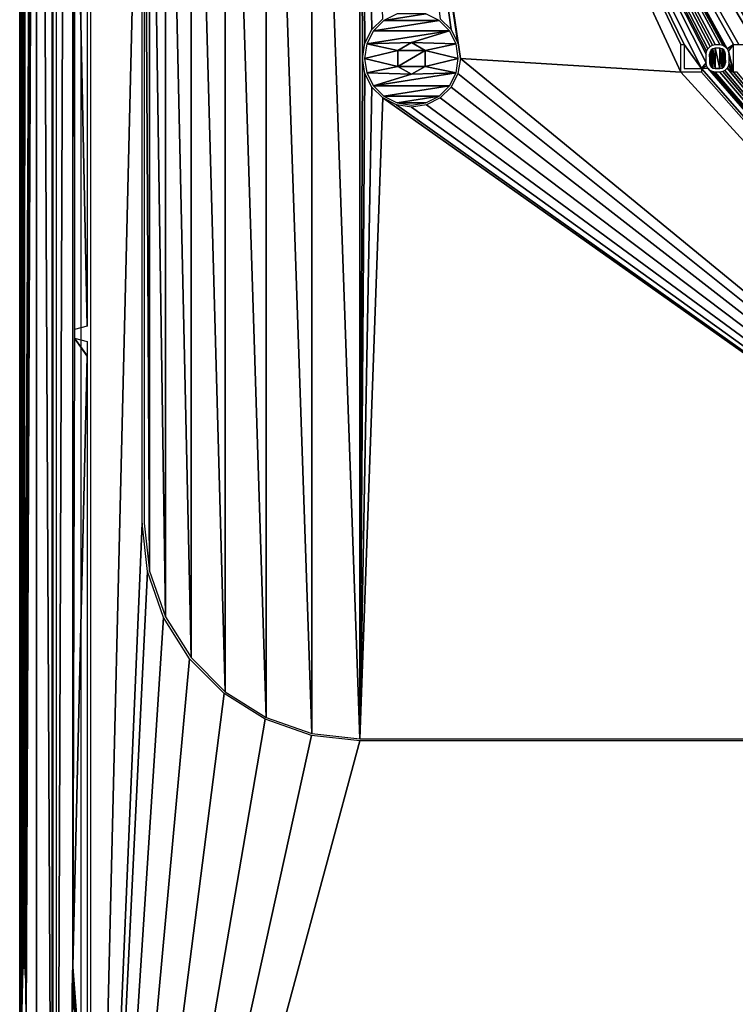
# Model space of a CAD drawing. Header units: millimetres. Extents: x -58 to 58, y -253 to 247.
# Tile 11 of 16: x -58 to -6, y -199 to -127. Entities that reach past the tile are written whole.
import ezdxf

# ---------------------------------------------------------------- set-up
doc = ezdxf.new("R2010")
doc.units = ezdxf.units.MM
doc.header["$LTSCALE"] = 69.39693
for name, color, linetype in [('1', 7, 'CONTINUOUS'), ('12', 7, 'CONTINUOUS'), ('26', 7, 'CONTINUOUS'), ('27', 7, 'CONTINUOUS'), ('34', 7, 'CONTINUOUS'), ('37', 7, 'CONTINUOUS'), ('4', 7, 'CONTINUOUS'), ('48', 7, 'CONTINUOUS'), ('49', 7, 'CONTINUOUS'), ('5', 7, 'CONTINUOUS'), ('6', 7, 'CONTINUOUS')]:
    doc.layers.add(name, color=color, linetype=linetype)

msp = doc.modelspace()

# ---------------------------------------------------------------- linework, layer by layer
at = {"layer": '1', "color": 251, "linetype": 'Continuous', "true_color": 0x4d4d4d}
for points in [[(-49.564, -96.25, 35), (-53.296, 242.372, 35), (-53.296, -252, 35), (-49.564, -96.25, 35)], [(-49.564, -163.75, 35), (-49.564, -96.25, 35), (-53.296, -252, 35), (-49.564, -163.75, 35)], [(-49.168, -167.269, 35), (-49.564, -163.75, 35), (-53.296, -252, 35), (-49.168, -167.269, 35)], [(-47.998, -170.612, 35), (-49.168, -167.269, 35), (-53.296, -252, 35), (-47.998, -170.612, 35)], [(-46.114, -173.61, 35), (-47.998, -170.612, 35), (-53.296, -252, 35), (-46.114, -173.61, 35)], [(-43.61, -176.114, 35), (-46.114, -173.61, 35), (-53.296, -252, 35), (-43.61, -176.114, 35)], [(43.61, -176.114, 35), (40.612, -177.998, 35), (-53.296, -252, 35), (43.61, -176.114, 35)], [(53.296, -252, 35), (43.61, -176.114, 35), (-53.296, -252, 35), (53.296, -252, 35)], [(-40.612, -177.998, 35), (-43.61, -176.114, 35), (-53.296, -252, 35), (-40.612, -177.998, 35)], [(40.612, -177.998, 35), (37.269, -179.168, 35), (-53.296, -252, 35), (40.612, -177.998, 35)], [(-37.269, -179.168, 35), (-40.612, -177.998, 35), (-53.296, -252, 35), (-37.269, -179.168, 35)], [(37.269, -179.168, 35), (33.75, -179.564, 35), (-53.296, -252, 35), (37.269, -179.168, 35)], [(-33.75, -179.564, 35), (-37.269, -179.168, 35), (-53.296, -252, 35), (-33.75, -179.564, 35)], [(33.75, -179.564, 35), (-33.75, -179.564, 35), (-53.296, -252, 35), (33.75, -179.564, 35)]]:
    msp.add_3dface(points, dxfattribs=at)
at = {"layer": '12', "color": 251, "linetype": 'Continuous', "true_color": 0x4d4d4d}
for points in [[(-55.79, -252, 32.982), (-53.991, 242.372, 34.719), (-55.79, 242.379, 32.982), (-55.79, -252, 32.982)], [(-55.79, -252, 32.982), (-53.991, -252, 34.719), (-53.991, 242.372, 34.719), (-55.79, -252, 32.982)]]:
    msp.add_3dface(points, dxfattribs=at)
at = {"layer": '26', "color": 251, "linetype": 'Continuous', "true_color": 0x4d4d4d}
for points in [[(-33.75, -80.586, 35), (-37.236, -80.978, 35), (-33.75, -179.414, 35), (-33.75, -80.586, 35)], [(26.45, -130, 35), (-33.75, -80.586, 35), (10.105, -127.979, 35), (26.45, -130, 35)], [(26.45, -130, 35), (26.624, -128.903, 35), (-33.75, -80.586, 35), (26.45, -130, 35)], [(26.624, -128.903, 35), (27.128, -127.913, 35), (-33.75, -80.586, 35), (26.624, -128.903, 35)], [(-8.158, -129.043, 35), (-33.75, -80.586, 35), (-8.325, -129.128, 35), (-8.158, -129.043, 35)], [(-33.75, -80.586, 35), (-7.95, -129, 35), (-7.617, -129, 35), (-33.75, -80.586, 35)], [(-7.95, -129, 35), (-33.75, -80.586, 35), (-8.158, -129.043, 35), (-7.95, -129, 35)], [(-33.75, -80.586, 35), (-8.95, -130.745, 35), (-8.617, -130.319, 35), (-33.75, -80.586, 35)], [(-8.95, -130.745, 35), (-33.75, -80.586, 35), (-10.2, -129, 35), (-8.95, -130.745, 35)], [(-33.75, -80.586, 35), (-10.45, -129, 35), (-10.2, -129, 35), (-33.75, -80.586, 35)], [(-10.45, -129, 35), (-33.75, -80.586, 35), (-10.45, -131, 35), (-10.45, -129, 35)], [(-27.128, -127.913, 35), (-26.624, -128.903, 35), (-33.75, -80.586, 35), (-27.128, -127.913, 35)], [(-33.75, -80.586, 35), (-26.45, -130, 35), (-10.45, -131, 35), (-33.75, -80.586, 35)], [(-26.624, -128.903, 35), (-26.45, -130, 35), (-33.75, -80.586, 35), (-26.624, -128.903, 35)], [(-27.913, -127.128, 35), (-27.128, -127.913, 35), (-33.75, -80.586, 35), (-27.913, -127.128, 35)], [(-33.376, -128.903, 35), (-32.872, -127.913, 35), (-33.75, -80.586, 35), (-33.376, -128.903, 35)], [(-32.872, -127.913, 35), (-32.087, -127.128, 35), (-33.75, -80.586, 35), (-32.872, -127.913, 35)], [(-33.55, -130, 35), (-33.376, -128.903, 35), (-33.75, -80.586, 35), (-33.55, -130, 35)], [(27.128, -127.913, 35), (27.913, -127.128, 35), (-33.75, -80.586, 35), (27.128, -127.913, 35)], [(-33.55, -130, 35), (-33.75, -80.586, 35), (-33.75, -179.414, 35), (-33.55, -130, 35)], [(-33.75, -80.586, 35), (5.05, -129.298, 35), (6, -128.8, 35), (-33.75, -80.586, 35)], [(4.883, -129.128, 35), (-33.75, -80.586, 35), (4.717, -129.043, 35), (4.883, -129.128, 35)], [(4.717, -129.043, 35), (-33.75, -80.586, 35), (4.508, -129, 35), (4.717, -129.043, 35)], [(-1.408, -129, 35), (-33.75, -80.586, 35), (-1.742, -129, 35), (-1.408, -129, 35)], [(7.705, -127.979, 35), (-33.75, -80.586, 35), (7.284, -127.776, 35), (7.705, -127.979, 35)], [(-33.75, -80.586, 35), (7.705, -127.979, 35), (8.504, -128.344, 35), (-33.75, -80.586, 35)], [(7.284, -127.776, 35), (-33.75, -80.586, 35), (6.816, -127.776, 35), (7.284, -127.776, 35)], [(6.816, -127.776, 35), (-33.75, -80.586, 35), (6.395, -127.979, 35), (6.816, -127.776, 35)], [(6.395, -127.979, 35), (-33.75, -80.586, 35), (6.104, -128.344, 35), (6.395, -127.979, 35)], [(6.104, -128.344, 35), (-33.75, -80.586, 35), (6, -128.8, 35), (6.104, -128.344, 35)], [(5.05, -129.298, 35), (-33.75, -80.586, 35), (4.883, -129.128, 35), (5.05, -129.298, 35)], [(-33.75, -80.586, 35), (2.508, -129, 35), (2.717, -129.043, 35), (-33.75, -80.586, 35)], [(3.05, -129.298, 35), (-33.75, -80.586, 35), (2.883, -129.128, 35), (3.05, -129.298, 35)], [(-33.75, -80.586, 35), (3.05, -129.298, 35), (3.508, -129.681, 35), (-33.75, -80.586, 35)], [(2.883, -129.128, 35), (-33.75, -80.586, 35), (2.717, -129.043, 35), (2.883, -129.128, 35)], [(4.175, -129, 35), (-33.75, -80.586, 35), (3.967, -129.043, 35), (4.175, -129, 35)], [(-33.75, -80.586, 35), (4.175, -129, 35), (4.508, -129, 35), (-33.75, -80.586, 35)], [(3.967, -129.043, 35), (-33.75, -80.586, 35), (3.8, -129.128, 35), (3.967, -129.043, 35)], [(3.8, -129.128, 35), (-33.75, -80.586, 35), (3.633, -129.298, 35), (3.8, -129.128, 35)], [(3.633, -129.298, 35), (-33.75, -80.586, 35), (3.55, -129.468, 35), (3.633, -129.298, 35)], [(3.55, -129.468, 35), (-33.75, -80.586, 35), (3.508, -129.681, 35), (3.55, -129.468, 35)], [(10.105, -127.979, 35), (-33.75, -80.586, 35), (9.684, -127.776, 35), (10.105, -127.979, 35)], [(9.684, -127.776, 35), (-33.75, -80.586, 35), (9.216, -127.776, 35), (9.684, -127.776, 35)], [(9.216, -127.776, 35), (-33.75, -80.586, 35), (8.795, -127.979, 35), (9.216, -127.776, 35)], [(8.795, -127.979, 35), (-33.75, -80.586, 35), (8.504, -128.344, 35), (8.795, -127.979, 35)], [(-6.242, -129, 35), (-33.75, -80.586, 35), (-6.617, -129, 35), (-6.242, -129, 35)], [(-4.992, -129, 35), (-33.75, -80.586, 35), (-6.242, -129, 35), (-4.992, -129, 35)], [(-33.75, -80.586, 35), (-4.617, -129, 35), (-4.283, -129, 35), (-33.75, -80.586, 35)], [(-4.617, -129, 35), (-33.75, -80.586, 35), (-4.992, -129, 35), (-4.617, -129, 35)], [(-7.408, -129.043, 35), (-33.75, -80.586, 35), (-7.617, -129, 35), (-7.408, -129.043, 35)], [(-7.242, -129.128, 35), (-33.75, -80.586, 35), (-7.408, -129.043, 35), (-7.242, -129.128, 35)], [(-33.75, -80.586, 35), (-7.075, -129.298, 35), (-6.617, -129, 35), (-33.75, -80.586, 35)], [(-7.075, -129.298, 35), (-33.75, -80.586, 35), (-7.242, -129.128, 35), (-7.075, -129.298, 35)], [(-8.617, -129.681, 35), (-33.75, -80.586, 35), (-8.617, -130.319, 35), (-8.617, -129.681, 35)], [(-8.575, -129.468, 35), (-33.75, -80.586, 35), (-8.617, -129.681, 35), (-8.575, -129.468, 35)], [(-8.492, -129.298, 35), (-33.75, -80.586, 35), (-8.575, -129.468, 35), (-8.492, -129.298, 35)], [(-8.325, -129.128, 35), (-33.75, -80.586, 35), (-8.492, -129.298, 35), (-8.325, -129.128, 35)], [(2.508, -129, 35), (-33.75, -80.586, 35), (1.508, -129, 35), (2.508, -129, 35)], [(-0.408, -129, 35), (-33.75, -80.586, 35), (-1.408, -129, 35), (-0.408, -129, 35)], [(0.592, -129, 35), (-33.75, -80.586, 35), (-0.408, -129, 35), (0.592, -129, 35)], [(0.8, -129.043, 35), (-33.75, -80.586, 35), (0.592, -129, 35), (0.8, -129.043, 35)], [(0.967, -129.17, 35), (-33.75, -80.586, 35), (0.8, -129.043, 35), (0.967, -129.17, 35)], [(-33.75, -80.586, 35), (1.092, -129.34, 35), (1.508, -129, 35), (-33.75, -80.586, 35)], [(-2.783, -129.34, 35), (-33.75, -80.586, 35), (-2.908, -129.17, 35), (-2.783, -129.34, 35)], [(-33.75, -80.586, 35), (-2.783, -129.34, 35), (-1.742, -129, 35), (-33.75, -80.586, 35)], [(-2.908, -129.17, 35), (-33.75, -80.586, 35), (-3.075, -129.043, 35), (-2.908, -129.17, 35)], [(-3.075, -129.043, 35), (-33.75, -80.586, 35), (-3.283, -129, 35), (-3.075, -129.043, 35)], [(-3.283, -129, 35), (-33.75, -80.586, 35), (-4.283, -129, 35), (-3.283, -129, 35)], [(1.092, -129.34, 35), (-33.75, -80.586, 35), (0.967, -129.17, 35), (1.092, -129.34, 35)], [(-37.236, -80.978, 35), (-40.547, -82.137, 35), (-37.236, -179.022, 35), (-37.236, -80.978, 35)], [(-33.75, -179.414, 35), (-37.236, -80.978, 35), (-37.236, -179.022, 35), (-33.75, -179.414, 35)], [(-40.547, -82.137, 35), (-43.517, -84.003, 35), (-40.547, -177.863, 35), (-40.547, -82.137, 35)], [(-37.236, -179.022, 35), (-40.547, -82.137, 35), (-40.547, -177.863, 35), (-37.236, -179.022, 35)], [(-43.517, -84.003, 35), (-45.997, -86.483, 35), (-43.517, -175.997, 35), (-43.517, -84.003, 35)], [(-40.547, -177.863, 35), (-43.517, -84.003, 35), (-43.517, -175.997, 35), (-40.547, -177.863, 35)], [(-45.997, -86.483, 35), (-47.863, -89.453, 35), (-45.997, -173.517, 35), (-45.997, -86.483, 35)], [(-43.517, -175.997, 35), (-45.997, -86.483, 35), (-45.997, -173.517, 35), (-43.517, -175.997, 35)], [(-47.863, -89.453, 35), (-49.022, -92.764, 35), (-47.863, -170.547, 35), (-47.863, -89.453, 35)], [(-45.997, -173.517, 35), (-47.863, -89.453, 35), (-47.863, -170.547, 35), (-45.997, -173.517, 35)], [(-49.022, -92.764, 35), (-49.414, -96.25, 35), (-49.022, -167.236, 35), (-49.022, -92.764, 35)], [(-47.863, -170.547, 35), (-49.022, -92.764, 35), (-49.022, -167.236, 35), (-47.863, -170.547, 35)], [(-49.022, -167.236, 35), (-49.414, -96.25, 35), (-49.414, -163.75, 35), (-49.022, -167.236, 35)], [(-10.2, -130.745, 35), (-8.95, -130.745, 35), (-10.2, -129, 35), (-10.2, -130.745, 35)], [(-8.325, -129.511, 35), (-8.242, -130.617, 35), (-8.242, -129.383, 35), (-8.325, -129.511, 35)], [(-8.242, -129.383, 35), (-8.117, -130.702, 35), (-8.117, -129.298, 35), (-8.242, -129.383, 35)], [(-8.242, -130.617, 35), (-8.117, -130.702, 35), (-8.242, -129.383, 35), (-8.242, -130.617, 35)], [(-7.95, -130.745, 35), (-7.95, -129.255, 35), (-8.117, -129.298, 35), (-7.95, -130.745, 35)], [(-8.117, -130.702, 35), (-7.95, -130.745, 35), (-8.117, -129.298, 35), (-8.117, -130.702, 35)], [(-7.617, -130.745, 35), (-7.95, -129.255, 35), (-7.95, -130.745, 35), (-7.617, -130.745, 35)], [(-7.617, -129.255, 35), (-7.95, -129.255, 35), (-7.617, -130.745, 35), (-7.617, -129.255, 35)], [(-7.45, -129.298, 35), (-7.617, -129.255, 35), (-7.45, -130.702, 35), (-7.45, -129.298, 35)], [(-7.45, -130.702, 35), (-7.617, -129.255, 35), (-7.617, -130.745, 35), (-7.45, -130.702, 35)], [(-7.325, -130.617, 35), (-7.45, -129.298, 35), (-7.45, -130.702, 35), (-7.325, -130.617, 35)], [(-7.325, -129.383, 35), (-7.45, -129.298, 35), (-7.325, -130.617, 35), (-7.325, -129.383, 35)], [(-7.242, -130.489, 35), (-7.325, -129.383, 35), (-7.325, -130.617, 35), (-7.242, -130.489, 35)], [(-7.242, -129.511, 35), (-7.325, -129.383, 35), (-7.242, -130.489, 35), (-7.242, -129.511, 35)], [(-7.075, -129.298, 35), (-6.992, -129.468, 35), (-6.617, -129, 35), (-7.075, -129.298, 35)], [(-6.617, -129, 35), (-6.992, -129.468, 35), (-6.617, -131, 35), (-6.617, -129, 35)], [(-33.376, -131.097, 35), (-33.55, -130, 35), (-33.75, -179.414, 35), (-33.376, -131.097, 35)], [(-26.45, -130, 35), (-26.624, -131.097, 35), (33.75, -179.414, 35), (-26.45, -130, 35)], [(-26.45, -130, 35), (33.75, -179.414, 35), (-10.45, -131, 35), (-26.45, -130, 35)], [(-8.367, -129.681, 35), (-8.325, -130.489, 35), (-8.325, -129.511, 35), (-8.367, -129.681, 35)], [(-8.367, -130.319, 35), (-8.325, -130.489, 35), (-8.367, -129.681, 35), (-8.367, -130.319, 35)], [(-8.325, -130.489, 35), (-8.242, -130.617, 35), (-8.325, -129.511, 35), (-8.325, -130.489, 35)], [(-7.2, -130.319, 35), (-7.242, -129.511, 35), (-7.242, -130.489, 35), (-7.2, -130.319, 35)], [(-7.2, -129.681, 35), (-7.242, -129.511, 35), (-7.2, -130.319, 35), (-7.2, -129.681, 35)], [(-6.992, -129.468, 35), (-6.95, -129.681, 35), (-6.617, -131, 35), (-6.992, -129.468, 35)], [(-6.95, -129.681, 35), (-6.95, -130.319, 35), (-6.617, -131, 35), (-6.95, -129.681, 35)], [(-8.617, -130.319, 35), (-8.95, -130.745, 35), (-8.575, -130.532, 35), (-8.617, -130.319, 35)], [(-8.575, -130.532, 35), (-8.95, -130.745, 35), (-8.492, -130.702, 35), (-8.575, -130.532, 35)], [(-8.95, -130.745, 35), (33.75, -179.414, 35), (-8.492, -130.702, 35), (-8.95, -130.745, 35)], [(-8.95, -131, 35), (33.75, -179.414, 35), (-8.95, -130.745, 35), (-8.95, -131, 35)], [(-8.492, -130.702, 35), (33.75, -179.414, 35), (-8.325, -130.872, 35), (-8.492, -130.702, 35)], [(-7.242, -130.872, 35), (33.75, -179.414, 35), (-7.075, -130.702, 35), (-7.242, -130.872, 35)], [(-6.992, -130.532, 35), (-7.075, -130.702, 35), (-6.617, -131, 35), (-6.992, -130.532, 35)], [(-7.075, -130.702, 35), (33.75, -179.414, 35), (-6.617, -131, 35), (-7.075, -130.702, 35)], [(-6.95, -130.319, 35), (-6.992, -130.532, 35), (-6.617, -131, 35), (-6.95, -130.319, 35)], [(-32.872, -132.087, 35), (-33.376, -131.097, 35), (-33.75, -179.414, 35), (-32.872, -132.087, 35)], [(-26.624, -131.097, 35), (-27.128, -132.087, 35), (33.75, -179.414, 35), (-26.624, -131.097, 35)], [(-10.45, -131, 35), (33.75, -179.414, 35), (-8.95, -131, 35), (-10.45, -131, 35)], [(-8.325, -130.872, 35), (33.75, -179.414, 35), (-8.158, -130.957, 35), (-8.325, -130.872, 35)], [(-8.158, -130.957, 35), (33.75, -179.414, 35), (-7.95, -131, 35), (-8.158, -130.957, 35)], [(-7.95, -131, 35), (33.75, -179.414, 35), (-7.617, -131, 35), (-7.95, -131, 35)], [(-7.617, -131, 35), (33.75, -179.414, 35), (-7.408, -130.957, 35), (-7.617, -131, 35)], [(-7.408, -130.957, 35), (33.75, -179.414, 35), (-7.242, -130.872, 35), (-7.408, -130.957, 35)], [(-6.617, -131, 35), (33.75, -179.414, 35), (-6.367, -131, 35), (-6.617, -131, 35)], [(-32.087, -132.872, 35), (-32.872, -132.087, 35), (-33.75, -179.414, 35), (-32.087, -132.872, 35)], [(-27.128, -132.087, 35), (-27.913, -132.872, 35), (33.75, -179.414, 35), (-27.128, -132.087, 35)], [(33.75, -179.414, 35), (-32.087, -132.872, 35), (-33.75, -179.414, 35), (33.75, -179.414, 35)], [(-31.097, -133.376, 35), (-32.087, -132.872, 35), (33.75, -179.414, 35), (-31.097, -133.376, 35)], [(-27.913, -132.872, 35), (-28.903, -133.376, 35), (33.75, -179.414, 35), (-27.913, -132.872, 35)], [(-30, -133.55, 35), (-31.097, -133.376, 35), (33.75, -179.414, 35), (-30, -133.55, 35)], [(-28.903, -133.376, 35), (-30, -133.55, 35), (33.75, -179.414, 35), (-28.903, -133.376, 35)]]:
    msp.add_3dface(points, dxfattribs=at)
at = {"layer": '27', "color": 251, "linetype": 'Continuous', "true_color": 0x4d4d4d}
for points in [[(-7.617, -130.745, 35.2), (-7.95, -130.745, 35), (-7.95, -130.745, 35.2), (-7.617, -130.745, 35.2)], [(-7.617, -130.745, 35), (-7.95, -130.745, 35), (-7.617, -130.745, 35.2), (-7.617, -130.745, 35)]]:
    msp.add_3dface(points, dxfattribs=at)
at = {"layer": '34', "color": 251, "linetype": 'Continuous', "true_color": 0x4d4d4d}
for points in [[(57.222, -252, -37.5), (-57.222, 244.797, -37.5), (57.222, 244.797, -37.5), (57.222, -252, -37.5)], [(-57.222, -252, -37.5), (-57.222, 244.797, -37.5), (57.222, -252, -37.5), (-57.222, -252, -37.5)]]:
    msp.add_3dface(points, dxfattribs=at)
at = {"layer": '37', "color": 251, "linetype": 'Continuous', "true_color": 0x4d4d4d}
for points in [[(-57.222, 244.797, -37.5), (-57.222, -252, -37.5), (-57.222, 244.797, -35), (-57.222, 244.797, -37.5)], [(-57.222, -252, -37.5), (-57.222, -252, -35), (-57.222, 244.797, -35), (-57.222, -252, -37.5)]]:
    msp.add_3dface(points, dxfattribs=at)
at = {"layer": '4', "color": 251, "linetype": 'Continuous', "true_color": 0x4d4d4d}
for points in [[(-54.46, -105.321, -20), (-54.46, -149.679, -20), (-54.582, -4.037, -27), (-54.46, -105.321, -20)], [(-54.46, -149.679, -20), (-54.46, -150.321, -20), (-54.582, -4.037, -27), (-54.46, -149.679, -20)], [(-54.582, -4.037, -27), (-54.46, -150.321, -20), (-54.582, -195.963, -27), (-54.582, -4.037, -27)], [(-53.552, -108.394, 32), (-53.552, -149.452, 32), (-54.46, -105.321, -20), (-53.552, -108.394, 32)], [(-53.552, -149.452, 32), (-54.46, -149.679, -20), (-54.46, -105.321, -20), (-53.552, -149.452, 32)], [(-54.46, -150.321, -20), (-53.548, -151.615, 32.25), (-54.582, -195.963, -27), (-54.46, -150.321, -20)], [(-53.552, -151.606, 32), (-53.548, -151.615, 32.25), (-54.46, -150.321, -20), (-53.552, -151.606, 32)], [(-53.552, -150.548, 32), (-53.552, -151.606, 32), (-54.46, -150.321, -20), (-53.552, -150.548, 32)], [(-53.548, -151.615, 32.25), (-53.548, -209.451, 32.25), (-54.582, -195.963, -27), (-53.548, -151.615, 32.25)], [(-54.617, -197.148, -29.027), (-54.601, -196.41, -28.099), (-54.572, -197.138, -26.434), (-54.617, -197.148, -29.027)], [(-54.582, -195.963, -27), (-53.548, -209.451, 32.25), (-54.601, -196.41, -28.099), (-54.582, -195.963, -27)], [(-54.601, -196.41, -28.099), (-53.548, -209.451, 32.25), (-54.557, -197.138, -25.566), (-54.601, -196.41, -28.099)], [(-54.572, -197.138, -26.434), (-54.601, -196.41, -28.099), (-54.557, -197.138, -25.566), (-54.572, -197.138, -26.434)], [(-54.632, -197.155, -29.866), (-54.617, -197.148, -29.027), (-54.586, -197.435, -27.25), (-54.632, -197.155, -29.866)], [(-54.632, -198.245, -29.866), (-54.632, -197.155, -29.866), (-54.598, -197.993, -27.915), (-54.632, -198.245, -29.866)], [(-54.598, -197.993, -27.915), (-54.632, -197.155, -29.866), (-54.586, -197.435, -27.25), (-54.598, -197.993, -27.915)], [(-54.586, -197.435, -27.25), (-54.617, -197.148, -29.027), (-54.572, -197.138, -26.434), (-54.586, -197.435, -27.25)], [(-54.557, -197.138, -25.566), (-53.548, -209.451, 32.25), (-54.543, -197.435, -24.75), (-54.557, -197.138, -25.566)], [(-54.63, -198.246, -29.771), (-54.632, -198.245, -29.866), (-54.598, -197.993, -27.915), (-54.63, -198.246, -29.771)], [(-54.605, -198.745, -28.349), (-54.63, -198.246, -29.771), (-54.598, -197.993, -27.915), (-54.605, -198.745, -28.349)], [(-54.543, -197.435, -24.75), (-53.548, -209.451, 32.25), (-54.531, -197.993, -24.085), (-54.543, -197.435, -24.75)], [(-54.531, -197.993, -24.085), (-53.548, -209.451, 32.25), (-54.523, -198.745, -23.651), (-54.531, -197.993, -24.085)], [(-54.636, -199.398, -30.116), (-54.63, -198.246, -29.771), (-54.605, -198.745, -28.349), (-54.636, -199.398, -30.116)]]:
    msp.add_3dface(points, dxfattribs=at)
at = {"layer": '48', "color": 8, "linetype": 'Continuous'}
for points in [[(-31.999, -127.249, 34.8), (-32.751, -128.001, 34.8), (-28.001, -127.249, 34.8), (-31.999, -127.249, 34.8)], [(-28.001, -127.249, 34.8), (-32.751, -128.001, 34.8), (-27.249, -128.001, 34.8), (-28.001, -127.249, 34.8)], [(-31.051, -126.766, 34.8), (-31.999, -127.249, 34.8), (-28.949, -126.766, 34.8), (-31.051, -126.766, 34.8)], [(-28.949, -126.766, 34.8), (-31.999, -127.249, 34.8), (-28.001, -127.249, 34.8), (-28.949, -126.766, 34.8)], [(-32.751, -128.001, 34.8), (-33.234, -128.949, 34.8), (-27.249, -128.001, 34.8), (-32.751, -128.001, 34.8)], [(-27.249, -128.001, 34.8), (-33.234, -128.949, 34.8), (-30, -128.845, 34.8), (-27.249, -128.001, 34.8)], [(-26.766, -128.949, 34.8), (-27.249, -128.001, 34.8), (-30, -128.845, 34.8), (-26.766, -128.949, 34.8)], [(-33.234, -128.949, 34.8), (-33.4, -130, 34.8), (-31, -129.423, 34.8), (-33.234, -128.949, 34.8)], [(-31, -129.423, 34.8), (-33.4, -130, 34.8), (-31, -130.577, 34.8), (-31, -129.423, 34.8)], [(-33.234, -128.949, 34.8), (-31, -129.423, 34.8), (-30, -128.845, 34.8), (-33.234, -128.949, 34.8)], [(-29, -129.423, 34.8), (-26.766, -128.949, 34.8), (-30, -128.845, 34.8), (-29, -129.423, 34.8)], [(-26.6, -130, 34.8), (-26.766, -128.949, 34.8), (-29, -129.423, 34.8), (-26.6, -130, 34.8)], [(-29, -130.577, 34.8), (-26.6, -130, 34.8), (-29, -129.423, 34.8), (-29, -130.577, 34.8)], [(-33.4, -130, 34.8), (-33.234, -131.051, 34.8), (-31, -130.577, 34.8), (-33.4, -130, 34.8)], [(-26.766, -131.051, 34.8), (-26.6, -130, 34.8), (-29, -130.577, 34.8), (-26.766, -131.051, 34.8)], [(-31, -130.577, 34.8), (-33.234, -131.051, 34.8), (-30, -131.155, 34.8), (-31, -130.577, 34.8)], [(-30, -131.155, 34.8), (-26.766, -131.051, 34.8), (-29, -130.577, 34.8), (-30, -131.155, 34.8)], [(-33.234, -131.051, 34.8), (-32.751, -131.999, 34.8), (-30, -131.155, 34.8), (-33.234, -131.051, 34.8)], [(-27.249, -131.999, 34.8), (-26.766, -131.051, 34.8), (-32.751, -131.999, 34.8), (-27.249, -131.999, 34.8)], [(-32.751, -131.999, 34.8), (-26.766, -131.051, 34.8), (-30, -131.155, 34.8), (-32.751, -131.999, 34.8)], [(-31.999, -132.751, 34.8), (-27.249, -131.999, 34.8), (-32.751, -131.999, 34.8), (-31.999, -132.751, 34.8)], [(-28.001, -132.751, 34.8), (-27.249, -131.999, 34.8), (-31.999, -132.751, 34.8), (-28.001, -132.751, 34.8)], [(-31.051, -133.234, 34.8), (-28.001, -132.751, 34.8), (-31.999, -132.751, 34.8), (-31.051, -133.234, 34.8)], [(-28.949, -133.234, 34.8), (-28.001, -132.751, 34.8), (-31.051, -133.234, 34.8), (-28.949, -133.234, 34.8)], [(-30, -133.4, 34.8), (-28.949, -133.234, 34.8), (-31.051, -133.234, 34.8), (-30, -133.4, 34.8)]]:
    msp.add_3dface(points, dxfattribs=at)
at = {"layer": '49', "color": 8, "linetype": 'Continuous'}
for points in [[(-30, -128.845, 33.3), (-31, -129.423, 33.3), (-29, -129.423, 33.3), (-30, -128.845, 33.3)], [(-29, -129.423, 33.3), (-31, -129.423, 33.3), (-31, -130.577, 33.3), (-29, -129.423, 33.3)], [(-29, -130.577, 33.3), (-29, -129.423, 33.3), (-31, -130.577, 33.3), (-29, -130.577, 33.3)], [(-30, -131.155, 33.3), (-29, -130.577, 33.3), (-31, -130.577, 33.3), (-30, -131.155, 33.3)]]:
    msp.add_3dface(points, dxfattribs=at)
at = {"layer": '5', "color": 251, "linetype": 'Continuous', "true_color": 0x4d4d4d}
for points in [[(-58.444, -252, -35), (-58.444, 244.729, -35), (-56.031, -240.1, -35), (-58.444, -252, -35)], [(-56.031, -240.1, -35), (-58.444, 244.729, -35), (-56.031, 243.581, -35), (-56.031, -240.1, -35)]]:
    msp.add_3dface(points, dxfattribs=at)
at = {"layer": '6', "color": 251, "linetype": 'Continuous', "true_color": 0x4d4d4d}
for points in [[(-58.444, 244.729, -35), (-58.444, -252, -35), (-58.278, 200, -30.223), (-58.444, 244.729, -35)], [(-58.13, -195.779, -26.003), (-58.085, -195.986, -24.698), (-56.094, 242.379, 32.298), (-58.13, -195.779, -26.003)], [(-57.99, -1.304, -21.988), (-58.13, -195.779, -26.003), (-56.094, 242.379, 32.298), (-57.99, -1.304, -21.988)], [(-58.085, -195.986, -24.698), (-58.044, -196.586, -23.521), (-56.094, 242.379, 32.298), (-58.085, -195.986, -24.698)], [(-58.044, -196.586, -23.521), (-58.011, -197.52, -22.588), (-56.094, 242.379, 32.298), (-58.044, -196.586, -23.521)], [(-58.011, -197.52, -22.588), (-57.99, -198.696, -21.988), (-56.094, 242.379, 32.298), (-58.011, -197.52, -22.588)], [(-57.99, -198.696, -21.988), (-57.983, -200, -21.782), (-56.094, 242.379, 32.298), (-57.99, -198.696, -21.988)], [(-57.983, -200, -21.782), (-56.094, -252, 32.298), (-56.094, 242.379, 32.298), (-57.983, -200, -21.782)], [(-58.278, 200, -30.223), (-58.444, -252, -35), (-58.27, 198.696, -30.017), (-58.278, 200, -30.223)], [(-58.27, 198.696, -30.017), (-58.444, -252, -35), (-58.25, 197.52, -29.418), (-58.27, 198.696, -30.017)], [(-58.25, 197.52, -29.418), (-58.444, -252, -35), (-58.217, 196.586, -28.484), (-58.25, 197.52, -29.418)], [(-58.217, 196.586, -28.484), (-58.444, -252, -35), (-58.176, 195.986, -27.307), (-58.217, 196.586, -28.484)], [(-58.444, -252, -35), (-58.278, 0, -30.223), (-58.176, 195.986, -27.307), (-58.444, -252, -35)], [(-58.278, 0, -30.223), (-58.444, -252, -35), (-58.27, -1.304, -30.017), (-58.278, 0, -30.223)], [(-58.27, -1.304, -30.017), (-58.444, -252, -35), (-58.25, -2.48, -29.418), (-58.27, -1.304, -30.017)], [(-58.011, -2.48, -22.588), (-58.13, -195.779, -26.003), (-57.99, -1.304, -21.988), (-58.011, -2.48, -22.588)], [(-58.25, -2.48, -29.418), (-58.444, -252, -35), (-58.217, -3.414, -28.484), (-58.25, -2.48, -29.418)], [(-58.044, -3.414, -23.521), (-58.13, -195.779, -26.003), (-58.011, -2.48, -22.588), (-58.044, -3.414, -23.521)], [(-58.217, -3.414, -28.484), (-58.444, -252, -35), (-58.176, -4.014, -27.307), (-58.217, -3.414, -28.484)], [(-58.085, -4.014, -24.698), (-58.13, -195.779, -26.003), (-58.044, -3.414, -23.521), (-58.085, -4.014, -24.698)], [(-58.176, -4.014, -27.307), (-58.444, -252, -35), (-58.13, -4.221, -26.003), (-58.176, -4.014, -27.307)], [(-58.444, -252, -35), (-58.278, -200, -30.223), (-58.13, -4.221, -26.003), (-58.444, -252, -35)], [(-58.278, -200, -30.223), (-58.27, -198.696, -30.017), (-58.13, -4.221, -26.003), (-58.278, -200, -30.223)], [(-58.27, -198.696, -30.017), (-58.25, -197.52, -29.418), (-58.13, -4.221, -26.003), (-58.27, -198.696, -30.017)], [(-58.25, -197.52, -29.418), (-58.217, -196.586, -28.484), (-58.13, -4.221, -26.003), (-58.25, -197.52, -29.418)], [(-58.217, -196.586, -28.484), (-58.176, -195.986, -27.307), (-58.13, -4.221, -26.003), (-58.217, -196.586, -28.484)], [(-58.176, -195.986, -27.307), (-58.13, -195.779, -26.003), (-58.13, -4.221, -26.003), (-58.176, -195.986, -27.307)], [(-58.13, -4.221, -26.003), (-58.13, -195.779, -26.003), (-58.085, -4.014, -24.698), (-58.13, -4.221, -26.003)]]:
    msp.add_3dface(points, dxfattribs=at)

doc.saveas('drawing.dxf')
